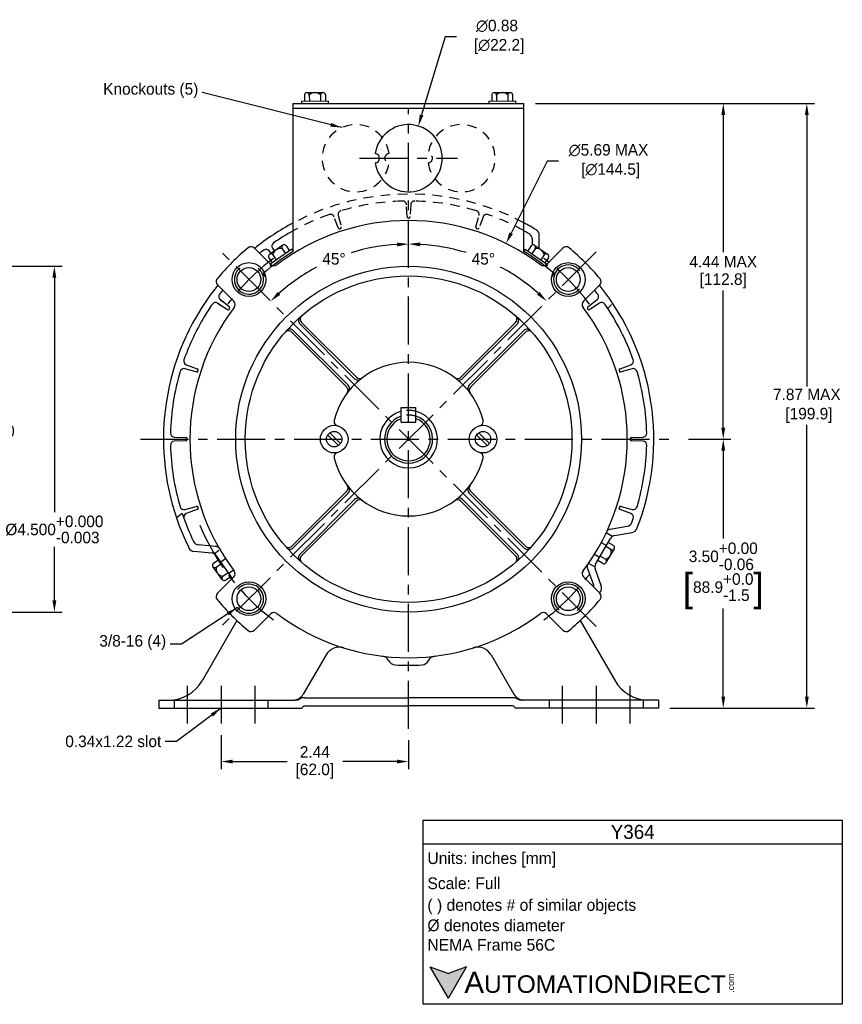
# Model space of a CAD drawing. Header units: inches. Extents: x 883.6 to 908.9, y 635.5 to 649.6.
# Tile 2 of 2: x 898.2 to 908.9, y 635.5 to 648.3. Entities that reach past the tile are written whole.
import ezdxf

# ---------------------------------------------------------------- set-up
doc = ezdxf.new("R2010")
doc.units = ezdxf.units.IN
doc.header["$LTSCALE"] = 0.5
doc.header["$MEASUREMENT"] = 0
doc.linetypes.add('CENTER', pattern=[2, 1.25, -0.25, 0.25, -0.25])
doc.linetypes.add('HIDDEN', pattern=[0.375, 0.25, -0.125])
for name, color, linetype in [('Centerline', 40, 'CENTER'), ('Dimensions', 140, 'Continuous'), ('Hidden', 102, 'HIDDEN'), ('Text', 140, 'Continuous')]:
    doc.layers.add(name, color=color, linetype=linetype)
doc.styles.add('\\M+2ABAC\\M+2A6A11', font='txt')
doc.dimstyles.get("Standard").update_dxf_attribs({"dimtxt": 0.15, "dimasz": 0.15, "dimexe": 0.1, "dimexo": 0.15, "dimgap": 0.05, "dimtad": 0, "dimtih": 1, "dimtoh": 1, "dimrnd": 0.0005, "dimzin": 0, "dimdsep": 46, "dimtxsty": 'Standard', "dimcen": 0, "dimadec": 0, "dimazin": 0, "dimtfac": 1, "dimtofl": 0, "dimtmove": 0, "dimatfit": 3, "dimfxl": 0, "dimtolj": 1, "dimtzin": 0, "dimarcsym": 0})

# ---------------------------------------------------------------- blocks, each defined once
blk = doc.blocks.new('*D0')
at = {"layer": 'Defpoints', "color": 0}
for p in [(906.773, 642.838), (906.533, 639.338), (907.377, 639.338)]:
    blk.add_point(p, dxfattribs=at)
at = {"layer": 'Dimensions', "color": 0, "lineweight": -2}
for p, q in [((906.923, 642.838), (907.477, 642.838)), ((907.377, 642.688), (907.377, 641.543)), ((907.377, 639.488), (907.377, 640.633)), ((906.683, 639.338), (907.477, 639.338))]:
    blk.add_line(p, q, dxfattribs=at)
at = {"layer": 'Dimensions', "color": 0}
for points in [[(907.352, 642.688), (907.402, 642.688), (907.377, 642.838)], [(907.352, 639.488), (907.402, 639.488), (907.377, 639.338)]]:
    blk.add_solid(points, dxfattribs=at)
at = {"layer": 'Dimensions', "color": 0, "char_height": 0.15, "attachment_point": 5}
for s, insert in [('\\A1;3.50\\S+0.00^ -0.06;', (907.377, 641.313)), ('\\A1;{\\o\\l\\H0.360000;[}88.9\\S+0.0^ -1.5;{\\o\\l\\H0.360000;]}', (907.377, 640.858))]:
    blk.add_mtext(s, dxfattribs=dict(at, insert=insert))
blk = doc.blocks.new('*D1')
at = {"layer": 'Defpoints', "color": 0}
for p in [(900.843, 639.137), (903.283, 639.068), (903.283, 638.642)]:
    blk.add_point(p, dxfattribs=at)
at = {"layer": 'Dimensions', "color": 0, "lineweight": -2}
for p, q in [((900.843, 638.987), (900.843, 638.542)), ((903.283, 638.918), (903.283, 638.542)), ((900.993, 638.642), (901.701, 638.642)), ((903.133, 638.642), (902.426, 638.642))]:
    blk.add_line(p, q, dxfattribs=at)
at = {"layer": 'Dimensions', "color": 0}
for points in [[(900.993, 638.667), (900.993, 638.617), (900.843, 638.642)], [(903.133, 638.667), (903.133, 638.617), (903.283, 638.642)]]:
    blk.add_solid(points, dxfattribs=at)
at = {"layer": 'Dimensions', "color": 0, "char_height": 0.15, "attachment_point": 5}
for s, insert in [('\\A1;2.44', (902.063, 638.767)), ('\\A1;[62.0]', (902.063, 638.517))]:
    blk.add_mtext(s, dxfattribs=dict(at, insert=insert))
blk = doc.blocks.new('*D4')
at = {"layer": 'Defpoints', "color": 0}
for p in [(904.551, 645.385), (902.015, 640.291)]:
    blk.add_point(p, dxfattribs=at)
at = {"layer": 'Dimensions', "color": 0, "lineweight": -2}
for p, q in [((905.084, 646.456), (904.618, 645.519)), ((905.234, 646.456), (905.084, 646.456))]:
    blk.add_line(p, q, dxfattribs=at)
at = {"layer": 'Dimensions', "color": 0}
blk.add_solid([(904.595, 645.53), (904.64, 645.508), (904.551, 645.385)], dxfattribs=at)
at = {"layer": 'Dimensions', "color": 0, "insert": (905.884, 646.456), "char_height": 0.15, "attachment_point": 5}
blk.add_mtext('\\A1;∅5.69 MAX\\P [∅144.5]', dxfattribs=at)
blk = doc.blocks.new('*D10')
at = {"layer": 'Defpoints', "color": 0}
for p in [(894.255, 645.088), (894.255, 640.588), (898.674, 640.588)]:
    blk.add_point(p, dxfattribs=at)
at = {"layer": 'Dimensions', "color": 0, "lineweight": -2}
for p, q in [((894.405, 645.088), (898.774, 645.088)), ((898.674, 644.938), (898.674, 641.888)), ((898.674, 640.738), (898.674, 641.438)), ((894.405, 640.588), (898.774, 640.588))]:
    blk.add_line(p, q, dxfattribs=at)
at = {"layer": 'Dimensions', "color": 0}
for points in [[(898.649, 644.938), (898.699, 644.938), (898.674, 645.088)], [(898.649, 640.738), (898.699, 640.738), (898.674, 640.588)]]:
    blk.add_solid(points, dxfattribs=at)
at = {"layer": 'Dimensions', "color": 0, "insert": (898.674, 641.663), "char_height": 0.15, "attachment_point": 5}
blk.add_mtext('\\A1;%%C4.500\\S+0.000^ -0.003;', dxfattribs=at)
blk = doc.blocks.new('*D11')
at = {"layer": 'Defpoints', "color": 0}
for p in [(894.82, 643.151), (896.165, 642.526), (897.408, 642.526)]:
    blk.add_point(p, dxfattribs=at)
at = {"layer": 'Dimensions', "color": 0, "lineweight": -2}
for p, q in [((897.408, 643.301), (897.408, 643.451)), ((894.97, 643.151), (897.508, 643.151)), ((896.315, 642.526), (897.508, 642.526)), ((897.408, 642.376), (897.408, 642.226))]:
    blk.add_line(p, q, dxfattribs=at)
at = {"layer": 'Dimensions', "color": 0}
for points in [[(897.383, 643.301), (897.433, 643.301), (897.408, 643.151)], [(897.383, 642.376), (897.433, 642.376), (897.408, 642.526)]]:
    blk.add_solid(points, dxfattribs=at)
at = {"layer": 'Dimensions', "color": 0, "insert": (897.408, 642.838), "char_height": 0.15, "attachment_point": 5}
blk.add_mtext('\\A1;%%C0.6250\\S+0.0000^ -0.0005;', dxfattribs=at)
blk = doc.blocks.new('*D12')
at = {"layer": 'Defpoints', "color": 0}
for p in [(903.409, 646.914), (903.157, 646.076)]:
    blk.add_point(p, dxfattribs=at)
at = {"layer": 'Dimensions', "color": 0, "lineweight": -2}
for p, q in [((903.758, 648.074), (903.452, 647.058)), ((903.908, 648.074), (903.758, 648.074))]:
    blk.add_line(p, q, dxfattribs=at)
at = {"layer": 'Dimensions', "color": 0}
blk.add_solid([(903.428, 647.065), (903.476, 647.05), (903.409, 646.914)], dxfattribs=at)
at = {"layer": 'Dimensions', "color": 0, "insert": (904.433, 648.074), "char_height": 0.15, "attachment_point": 5}
blk.add_mtext('\\A1;∅0.88\\P [∅22.2]', dxfattribs=at)
blk = doc.blocks.new('*D13')
at = {"layer": 'Defpoints', "color": 0}
for p in [(904.783, 647.208), (906.773, 642.838), (907.377, 642.838)]:
    blk.add_point(p, dxfattribs=at)
at = {"layer": 'Dimensions', "color": 0, "lineweight": -2}
for p, q in [((904.933, 647.208), (907.477, 647.208)), ((907.377, 647.058), (907.377, 645.273)), ((907.377, 642.988), (907.377, 644.773)), ((906.923, 642.838), (907.477, 642.838))]:
    blk.add_line(p, q, dxfattribs=at)
at = {"layer": 'Dimensions', "color": 0}
for points in [[(907.352, 647.058), (907.402, 647.058), (907.377, 647.208)], [(907.352, 642.988), (907.402, 642.988), (907.377, 642.838)]]:
    blk.add_solid(points, dxfattribs=at)
at = {"layer": 'Dimensions', "color": 0, "char_height": 0.15, "attachment_point": 5}
for s, insert in [('\\A1;4.44 MAX', (907.377, 645.148)), ('\\A1;[112.8]', (907.377, 644.898))]:
    blk.add_mtext(s, dxfattribs=dict(at, insert=insert))
blk = doc.blocks.new('*D14')
at = {"layer": 'Defpoints', "color": 0}
for p in [(904.783, 647.208), (906.533, 639.338), (908.464, 639.338)]:
    blk.add_point(p, dxfattribs=at)
at = {"layer": 'Dimensions', "color": 0, "lineweight": -2}
for p, q in [((904.933, 647.208), (908.564, 647.208)), ((908.464, 647.058), (908.464, 643.523)), ((908.464, 639.488), (908.464, 643.023)), ((906.683, 639.338), (908.564, 639.338))]:
    blk.add_line(p, q, dxfattribs=at)
at = {"layer": 'Dimensions', "color": 0}
for points in [[(908.439, 647.058), (908.489, 647.058), (908.464, 647.208)], [(908.439, 639.488), (908.489, 639.488), (908.464, 639.338)]]:
    blk.add_solid(points, dxfattribs=at)
at = {"layer": 'Dimensions', "color": 0, "insert": (908.464, 643.273), "char_height": 0.15, "attachment_point": 5}
blk.add_mtext('\\A1;7.87 MAX\\P [199.9]', dxfattribs=at)
blk = doc.blocks.new('*D15')
at = {"layer": 'Defpoints', "color": 0}
for p in [(903.283, 647.132), (900.843, 645.278), (902.626, 645.29), (905.723, 640.399), (903.283, 639.068)]:
    blk.add_point(p, dxfattribs=at)
at = {"layer": 'Dimensions', "color": 0, "lineweight": -2}
for start, end in [(93.3859, 107.1008), (118.1196, 131.6141)]:
    blk.add_arc((903.283, 642.838), 2.539, start, end, dxfattribs=at)
at = {"layer": 'Dimensions', "color": 0}
for points in [[(903.132, 645.397), (903.134, 645.347), (903.283, 645.377)], [(901.614, 644.718), (901.58, 644.754), (901.488, 644.633)]]:
    blk.add_solid(points, dxfattribs=at)
at = {"layer": 'Dimensions', "color": 0, "insert": (902.312, 645.184), "char_height": 0.15, "attachment_point": 5}
blk.add_mtext('\\A1;45°', dxfattribs=at)
blk = doc.blocks.new('*D16')
at = {"layer": 'Defpoints', "color": 0}
for p in [(903.283, 647.132), (905.723, 645.278), (904.553, 645.037), (900.843, 640.399), (903.283, 639.068)]:
    blk.add_point(p, dxfattribs=at)
at = {"layer": 'Dimensions', "color": 0, "lineweight": -2}
for start, end in [(72.8973, 86.6153), (48.3847, 61.8825)]:
    blk.add_arc((903.283, 642.838), 2.54, start, end, dxfattribs=at)
at = {"layer": 'Dimensions', "color": 0}
for points in [[(903.432, 645.348), (903.434, 645.398), (903.283, 645.378)], [(904.987, 644.755), (904.952, 644.719), (905.079, 644.634)]]:
    blk.add_solid(points, dxfattribs=at)
at = {"layer": 'Dimensions', "color": 0, "insert": (904.255, 645.184), "char_height": 0.15, "attachment_point": 5}
blk.add_mtext('\\A1;45°', dxfattribs=at)

msp = doc.modelspace()

# ---------------------------------------------------------------- hatches: boundary and pattern name
at = {"layer": 'Dimensions'}
msp.add_hatch(color=256, dxfattribs=at).paths.add_polyline_path([(904.03599, 635.97028), (903.80079, 635.88467), (903.56559, 635.97028), (903.80079, 635.5629)])

# ---------------------------------------------------------------- linework, layer by layer
for p, q in [((901.95927, 647.34867), (902.16767, 647.3502)), ((904.39572, 647.34867), (904.60412, 647.3502)), ((901.783, 645.28204), (901.78301, 647.20816)), ((901.78301, 647.20816), (904.783, 647.20816)), ((901.89021, 647.23817), (902.23821, 647.24071)), ((901.89021, 647.23817), (901.89044, 647.20816)), ((901.92764, 647.31659), (901.92822, 647.23844)), ((901.99133, 647.31706), (901.9919, 647.23891)), ((902.13595, 647.31812), (902.13652, 647.23997)), ((902.19964, 647.31859), (902.20021, 647.24044)), ((902.23821, 647.24071), (902.23843, 647.21071)), ((904.32667, 647.23816), (904.67466, 647.24071)), ((904.32667, 647.23816), (904.32689, 647.20816)), ((904.36409, 647.31659), (904.36467, 647.23844)), ((904.42778, 647.31706), (904.42835, 647.23891)), ((904.5724, 647.31812), (904.57297, 647.23997)), ((904.63609, 647.31859), (904.63666, 647.24044)), ((904.67466, 647.24071), (904.67488, 647.21071)), ((904.783, 645.28204), (904.783, 647.20816)), ((901.783, 647.14816), (904.783, 647.14816)), ((904.89357, 645.3656), (904.89347, 645.44173)), ((904.98363, 645.31859), (904.9834, 645.49278)), ((901.27645, 645.32554), (901.48884, 645.11315)), ((901.49343, 645.25728), (901.46702, 645.29036)), ((901.64461, 645.36149), (901.47303, 645.24321)), ((901.76456, 645.31058), (901.47804, 645.11307)), ((901.51198, 645.32303), (901.53599, 645.28661)), ((901.63648, 645.31721), (901.68084, 645.25286)), ((901.68892, 645.35336), (901.73328, 645.28901)), ((901.76456, 645.31058), (901.78159, 645.28588)), ((904.80144, 645.31058), (904.78441, 645.28588)), ((904.80144, 645.31058), (905.08796, 645.11307)), ((904.87708, 645.35336), (904.83273, 645.28901)), ((904.92952, 645.31721), (904.88517, 645.25286)), ((904.92139, 645.36149), (905.09298, 645.24321)), ((905.07214, 645.10813), (905.28955, 645.32554)), ((901.46497, 645.19898), (901.50933, 645.13463)), ((901.51741, 645.23513), (901.56177, 645.17078)), ((905.04859, 645.23513), (905.00423, 645.17078)), ((905.10103, 645.19898), (905.05667, 645.13463)), ((901.47804, 645.11307), (901.49507, 645.08837)), ((905.08796, 645.11307), (905.06721, 645.08297)), ((901.41732, 644.95345), (901.39019, 644.99219)), ((905.14868, 644.95345), (905.17581, 644.99219)), ((900.79562, 644.84471), (901.00801, 644.63232)), ((905.558, 644.63232), (905.77038, 644.84471)), ((900.83079, 644.65414), (900.86519, 644.62667)), ((900.94986, 644.55909), (900.8308, 644.65414)), ((905.61615, 644.55909), (905.7352, 644.65414)), ((900.83444, 644.58524), (900.79813, 644.60918)), ((900.79814, 644.60918), (900.92532, 644.52532)), ((900.95356, 644.5317), (900.95251, 644.53026)), ((905.61245, 644.5317), (905.61349, 644.53026)), ((905.76787, 644.60918), (905.64068, 644.52532)), ((905.8764, 644.53647), (905.92217, 644.59102)), ((901.78287, 644.25344), (902.49586, 643.54045)), ((901.86775, 644.33827), (902.58071, 643.62531)), ((901.89032, 644.35812), (902.60465, 643.64379)), ((903.96135, 643.64379), (904.67568, 644.35812)), ((903.98532, 643.62533), (904.69828, 644.33829)), ((904.07014, 643.54045), (904.78314, 644.25344)), ((901.76304, 644.23084), (902.47737, 643.51651)), ((904.08863, 643.51651), (904.80296, 644.23084)), ((900.51935, 643.71418), (900.37247, 643.75463)), ((900.38964, 643.80748), (900.53225, 643.75387)), ((906.03375, 643.75388), (906.17635, 643.80748)), ((906.19353, 643.75463), (906.04665, 643.71418)), ((903.188, 643.06066), (903.188, 643.25066)), ((903.188, 643.25066), (903.378, 643.25066)), ((903.378, 643.06066), (903.378, 643.25066)), ((903.188, 643.06066), (903.378, 643.06066)), ((900.23172, 642.86594), (900.3839, 642.85903)), ((902.22965, 642.89473), (902.36964, 642.75473)), ((902.25936, 642.92158), (902.39793, 642.78302)), ((904.30664, 642.75473), (904.16808, 642.8933)), ((904.33493, 642.78302), (904.19636, 642.92158)), ((906.18209, 642.85903), (906.33428, 642.86595)), ((900.3839, 642.81729), (900.23172, 642.81037)), ((906.33428, 642.81037), (906.18209, 642.81729)), ((901.76304, 641.44548), (902.47737, 642.15981)), ((901.78287, 641.42288), (902.49586, 642.13587)), ((904.07014, 642.13587), (904.78314, 641.42288)), ((904.08863, 642.15981), (904.80296, 641.44548)), ((900.37247, 641.92169), (900.51935, 641.96214)), ((901.86772, 641.33803), (902.58071, 642.05102)), ((901.89032, 641.3182), (902.60465, 642.03253)), ((903.96133, 642.03255), (904.67568, 641.3182)), ((903.98526, 642.05105), (904.69828, 641.33802)), ((906.04665, 641.96214), (906.19353, 641.92169)), ((900.33841, 641.86893), (900.26151, 641.81509)), ((900.53225, 641.92244), (900.38965, 641.86884)), ((906.17635, 641.86884), (906.03375, 641.92244)), ((905.90647, 641.66513), (906.12667, 641.70426)), ((905.93476, 641.57274), (905.85378, 641.61949)), ((905.96346, 641.58385), (906.19256, 641.62456)), ((900.77174, 641.44096), (900.54896, 641.46074)), ((905.71541, 641.21121), (905.90817, 641.54508)), ((905.79012, 641.4934), (905.85628, 641.4552)), ((905.91603, 641.40028), (905.84864, 641.43985)), ((905.94828, 641.4552), (905.88089, 641.49477)), ((900.72205, 641.35502), (900.49027, 641.3756)), ((900.75638, 641.34979), (900.81594, 641.39149)), ((900.7805, 641.32122), (900.98836, 641.02436)), ((905.70113, 641.33927), (905.76729, 641.30107)), ((905.84281, 641.27557), (905.77542, 641.31514)), ((905.85415, 641.232), (905.95968, 641.41171)), ((900.85644, 641.00927), (900.73565, 641.17911)), ((900.74322, 641.22342), (900.81382, 641.27364)), ((900.78013, 641.17152), (900.85035, 641.22146)), ((900.9026, 641.28005), (900.84001, 641.23623)), ((905.70476, 641.17436), (905.62377, 641.22112)), ((905.81056, 641.22064), (905.74317, 641.26022)), ((900.86394, 641.05367), (900.9333, 641.10299)), ((900.90086, 641.00176), (900.96983, 641.05082)), ((901.00468, 641.13426), (900.9421, 641.09043)), ((905.6106, 641.15267), (905.68681, 640.9424)), ((905.70949, 641.14395), (905.78878, 640.92519)), ((900.79562, 640.83161), (901.00801, 641.044)), ((905.558, 641.044), (905.77038, 640.83161)), ((901.27645, 640.35078), (901.48884, 640.56316)), ((905.07717, 640.56316), (905.28955, 640.35078)), ((901.04913, 640.47758), (900.59628, 639.69321)), ((905.51687, 640.47758), (905.96973, 639.69321)), ((902.20871, 640.03011), (901.9129, 639.51776)), ((904.35729, 640.0301), (904.6531, 639.51776)), ((900.033, 639.44276), (901.80582, 639.44276)), ((900.033, 639.44276), (900.033, 639.33816)), ((901.933, 639.47276), (903.283, 639.47276)), ((904.633, 639.47276), (903.283, 639.47276)), ((906.533, 639.44276), (904.76019, 639.44276)), ((906.533, 639.44276), (906.533, 639.33816)), ((900.033, 639.33816), (901.89836, 639.33816)), ((901.90702, 639.35316), (901.89836, 639.33816)), ((901.933, 639.36816), (903.283, 639.36816)), ((904.633, 639.36816), (903.283, 639.36816)), ((904.65898, 639.35316), (904.66764, 639.33816)), ((906.533, 639.33816), (904.66764, 639.33816))]:
    msp.add_line(p, q)
for centre, radius in [((901.20587, 644.91528), 0.22), ((903.283, 642.83816), 2.24995), ((901.20587, 644.91528), 0.155), ((905.36013, 644.91528), 0.22), ((905.36013, 644.91528), 0.155), ((903.283, 642.83816), 2.125), ((902.3145, 642.83816), 0.18), ((904.2515, 642.83816), 0.18), ((902.3145, 642.83816), 0.1), ((904.2515, 642.83816), 0.1), ((901.20587, 640.76103), 0.22), ((905.36013, 640.76103), 0.22), ((901.20587, 640.76103), 0.155), ((905.36013, 640.76103), 0.155)]:
    msp.add_circle(centre, radius)
for centre, radius, start, end in [((901.95949, 647.31683), 0.03185, 0.419934, 180.419923), ((902.06412, 647.25142), 0.09802, 42.882172, 137.957935), ((902.16779, 647.31835), 0.03185, 0.420753, 180.419104), ((904.39594, 647.31683), 0.03185, 0.419934, 180.419923), ((904.50058, 647.25142), 0.09802, 42.882172, 137.957935), ((904.60424, 647.31835), 0.03185, 0.420753, 180.419104), ((903.283, 646.49492), 0.4375, 187.863866, 172.136157), ((902.8455, 646.49492), 0.06, 273.931981, 86.068098), ((903.283, 642.83816), 2.845, 52.914383, 127.085586), ((903.28301, 642.83816), 3.19, 118.048635, 128.881665), ((903.283, 642.83816), 3.1, 118.938417, 124.53955), ((903.28301, 642.83816), 3.19, 58.598886, 61.95156), ((903.283, 642.83816), 3.1, 59.550529, 61.061366), ((904.9034, 645.49267), 0.08, 0.07581, 58.599029), ((904.81347, 645.44163), 0.08, 0.075132, 59.550248), ((903.283, 642.83816), 3.25, 129.964429, 140.035555), ((901.23403, 645.28311), 0.06, 44.999355, 129.964154), ((903.283, 642.83816), 3.1, 127.460403, 128.703223), ((903.283, 642.83816), 2.8675, 121.540689, 131.306715), ((901.42795, 645.25917), 0.05, 38.601817, 127.459114), ((901.55372, 645.35055), 0.05, 124.538731, 213.396068), ((901.6145, 645.22169), 0.09802, 77.042088, 172.117845), ((901.6627, 645.33528), 0.03185, 34.5801, 214.580085), ((903.283, 642.83816), 2.8675, 48.693288, 58.459308), ((904.9033, 645.33528), 0.03185, 325.419917, 145.419879), ((904.9515, 645.22169), 0.09802, 7.882161, 102.957909), ((905.33198, 645.28312), 0.06, 50.036072, 134.999359), ((903.283, 642.83816), 3.25, 39.964471, 50.035556), ((901.49119, 645.21705), 0.03185, 34.580919, 214.579341), ((905.07481, 645.21705), 0.03185, 325.420719, 145.419077), ((901.20587, 644.91528), 0.19, 127.276971, 50.883447), ((901.53127, 645.15558), 0.06, 224.998177, 307.085726), ((905.03474, 645.15558), 0.06, 232.915709, 315.000622), ((905.36013, 644.91528), 0.19, 37.276989, 320.883466), ((900.83805, 644.88713), 0.06, 140.035148, 224.998807), ((905.72796, 644.88714), 0.06, 315.000622, 39.964877), ((903.28301, 642.83816), 3.19, 141.118428, 149.951409), ((903.283, 642.83816), 3.1, 141.296641, 142.539529), ((903.283, 642.83816), 3.1, 37.460399, 38.703259), ((903.28301, 642.83816), 3.19, 338.598691, 38.881758), ((900.86199, 644.69321), 0.05, 142.538727, 231.396053), ((905.70401, 644.69321), 0.05, 308.601829, 37.459161), ((903.283, 642.83816), 2.845, 142.914387, 217.08563), ((903.283, 642.83816), 3.1, 145.460405, 149.061405), ((900.77061, 644.56743), 0.05, 56.601819, 145.45911), ((900.93633, 644.54202), 0.02, 236.601659, 323.999839), ((900.93738, 644.54346), 0.02, 323.999839, 51.398127), ((900.96558, 644.5899), 0.06, 322.914831, 44.9994), ((905.60042, 644.5899), 0.06, 135.000001, 217.085286), ((903.283, 642.83816), 2.845, 322.91443, 37.08565), ((905.62863, 644.54346), 0.02, 128.601873, 216.000161), ((905.62967, 644.54202), 0.02, 216.000161, 303.398341), ((905.79539, 644.56743), 0.05, 34.538732, 123.39607), ((903.283, 642.83816), 3.1, 19.460408, 34.539586), ((903.28301, 642.83816), 3.19, 149.951409, 206.048515), ((903.283, 642.83816), 3.1, 149.061405, 160.539554), ((901.91015, 644.38072), 0.06, 131.668182, 224.998177), ((901.93275, 644.40054), 0.06, 130.835801, 224.999438), ((904.63325, 644.40054), 0.06, 315.000622, 49.16423), ((904.65586, 644.38072), 0.06, 315.000622, 48.331837), ((901.74044, 644.21101), 0.06, 44.999355, 138.330535), ((904.82556, 644.21101), 0.06, 41.668258, 135.000001), ((901.72062, 644.18841), 0.06, 45.000644, 139.166183), ((904.84539, 644.18841), 0.06, 40.833126, 135.000642), ((900.40724, 643.85428), 0.05, 160.538735, 249.396038), ((906.15876, 643.85428), 0.05, 290.601845, 19.459176), ((900.3592, 643.70642), 0.05, 74.601821, 163.459106), ((900.52521, 643.73515), 0.02, 341.999998, 69.398178), ((903.283, 642.83816), 1, 14.318348, 165.68326), ((906.04079, 643.73515), 0.02, 110.601876, 198.000177), ((906.2068, 643.70643), 0.05, 16.538731, 105.396068), ((903.283, 642.83816), 3.1, 163.46043, 178.539562), ((900.52466, 643.73346), 0.02, 254.601818, 342.000055), ((902.62314, 643.66773), 0.06, 224.998177, 308.498239), ((902.64708, 643.68622), 0.06, 224.999438, 306.866111), ((903.91893, 643.68622), 0.06, 233.135381, 315.00194), ((903.94286, 643.66773), 0.06, 231.500331, 314.999992), ((906.04134, 643.73346), 0.02, 198.000177, 285.398299), ((903.283, 642.83816), 3.1, 1.460404, 16.539578), ((902.43495, 643.47408), 0.06, 323.13519, 45.000661), ((902.45343, 643.49802), 0.06, 321.500484, 44.998713), ((904.11257, 643.49802), 0.06, 135.000642, 218.499632), ((904.13106, 643.47408), 0.06, 135.001284, 216.86527), ((903.28301, 642.83816), 0.375, 104.675639, 75.326256), ((903.28301, 642.83816), 0.3125, 107.698974, 72.303336), ((903.283, 642.83816), 0.2825, 109.649438, 70.34884), ((902.37232, 643.07109), 0.06, 165.652756, 256.060511), ((902.37232, 643.07109), 0.06, 165.652303, 166.16349), ((904.19369, 643.07109), 0.06, 283.939491, 14.347705), ((900.23399, 642.91589), 0.05, 178.538743, 267.396023), ((900.383, 642.83905), 0.02, 0, 87.398186), ((906.183, 642.83905), 0.02, 92.601874, 180.000157), ((906.33201, 642.91589), 0.05, 272.60186, 1.459191), ((900.23399, 642.76042), 0.05, 92.601817, 181.459114), ((903.283, 642.83816), 3.1, 181.460432, 196.539593), ((900.383, 642.83727), 0.02, 272.601802, 0), ((906.183, 642.83727), 0.02, 180.000157, 267.398314), ((903.283, 642.83816), 3.1, 343.46041, 358.53957), ((906.33201, 642.76043), 0.05, 358.538711, 87.3961), ((902.37232, 642.60523), 0.06, 103.939506, 194.347341), ((903.283, 642.83816), 1, 194.347456, 345.652546), ((904.19369, 642.60523), 0.06, 345.652317, 76.058755), ((902.43495, 642.20223), 0.06, 315.000622, 36.864832), ((902.45343, 642.1783), 0.06, 314.998731, 38.50097), ((904.11257, 642.1783), 0.06, 141.501616, 224.999438), ((904.13106, 642.20223), 0.06, 143.134838, 225.000755), ((900.3592, 641.96989), 0.05, 196.53879, 285.396007), ((900.52466, 641.94285), 0.02, 18, 105.398188), ((900.52521, 641.94116), 0.02, 290.601845, 18.000024), ((902.62314, 642.00859), 0.06, 51.499767, 135.000001), ((902.64708, 641.9901), 0.06, 53.135384, 134.999359), ((903.91893, 641.9901), 0.06, 44.998065, 126.864619), ((903.94286, 642.00859), 0.06, 45.000002, 128.498809), ((906.04079, 641.94116), 0.02, 162.000132, 249.39833), ((906.04134, 641.94285), 0.02, 74.601872, 162.000132), ((906.2068, 641.96989), 0.05, 254.601875, 343.459207), ((903.283, 642.83816), 3.1, 198.219218, 205.449258), ((900.40724, 641.82203), 0.05, 110.601819, 199.459156), ((906.15876, 641.82203), 0.05, 340.538726, 69.396058), ((906.11268, 641.78303), 0.08, 280.07512, 339.550259), ((903.283, 642.83816), 3.1, 339.550488, 340.539585), ((905.92046, 641.58637), 0.08, 100.07514, 133.4262), ((905.97746, 641.50508), 0.08, 100.075794, 150.000557), ((906.17856, 641.70332), 0.08, 280.075808, 338.599035), ((903.28301, 642.83816), 3.19, 206.048515, 206.400941), ((900.55604, 641.54043), 0.08, 205.449086, 264.923251), ((900.76466, 641.36127), 0.08, 51.554593, 84.924618), ((901.72062, 641.48791), 0.06, 220.835123, 314.999362), ((904.84539, 641.48791), 0.06, 225.001386, 319.166197), ((905.93216, 641.42774), 0.03185, 239.580927, 59.579343), ((900.49735, 641.45529), 0.08, 206.400425, 264.923022), ((900.71497, 641.27533), 0.08, 69.37338, 84.924647), ((900.71497, 641.27533), 0.08, 34.999729, 69.37338), ((901.74044, 641.46531), 0.06, 221.668375, 315.00194), ((901.91015, 641.2956), 0.06, 135.000001, 228.331932), ((901.93275, 641.27578), 0.06, 135.000642, 229.166273), ((904.63325, 641.27578), 0.06, 310.833844, 44.9994), ((904.65586, 641.2956), 0.06, 311.667612, 44.9994), ((904.82556, 641.4653), 0.06, 224.999438, 318.331741), ((905.82236, 641.37143), 0.09802, 282.042142, 17.117841), ((900.76167, 641.19747), 0.03185, 125.420754, 305.419049), ((905.68581, 641.17993), 0.08, 166.569408, 199.924684), ((905.7847, 641.17121), 0.08, 149.999738, 199.924684), ((905.82669, 641.24811), 0.03185, 239.580125, 59.580087), ((900.87596, 641.15094), 0.09802, 167.882186, 262.957891), ((900.8824, 641.02771), 0.03185, 125.419934, 305.419908), ((900.96558, 641.08642), 0.06, 314.999992, 37.085191), ((905.60043, 641.08642), 0.06, 142.914811, 225.000068), ((901.20587, 640.76103), 0.19, 217.277055, 140.883429), ((905.36013, 640.76103), 0.19, 307.276979, 230.883467), ((905.6116, 640.91514), 0.08, 356.695792, 19.923272), ((905.71357, 640.89793), 0.08, 321.400446, 19.923043), ((900.83805, 640.78919), 0.06, 135.000001, 219.964972), ((903.28301, 642.83816), 3.19, 321.118322, 321.400904), ((905.72796, 640.78918), 0.06, 320.035145, 44.99877), ((903.283, 642.83816), 3.25, 219.964456, 230.035565), ((903.283, 642.83816), 3.25, 309.964438, 320.035603), ((901.53127, 640.52074), 0.06, 52.916268, 135.000642), ((903.283, 642.83816), 2.845, 232.914448, 307.085611), ((905.03474, 640.52074), 0.06, 44.999355, 127.085179), ((901.23403, 640.39321), 0.06, 230.034476, 315.00131), ((905.33198, 640.3932), 0.06, 224.999438, 309.964151), ((902.38191, 639.9301), 0.2, 72.592693, 149.999944), ((904.18409, 639.9301), 0.2, 30.000042, 107.407339), ((902.933, 639.91327), 0.1, 25.480258, 83.096883), ((903.11357, 639.99927), 0.1, 205.468338, 266.543461), ((903.283, 642.80416), 2.91, 266.543175, 270.000001), ((903.283, 642.80416), 2.91, 270.000001, 273.456885), ((903.45244, 639.99927), 0.1, 273.456541, 334.531722), ((903.633, 639.91327), 0.1, 96.903154, 154.519739), ((900.163, 639.94276), 0.5, 270.000001, 330.059786), ((906.403, 639.94276), 0.5, 209.940273, 270.000001), ((901.783, 639.59276), 0.15, 270.000001, 329.999798), ((904.783, 639.59276), 0.15, 210.000262, 270.000001), ((901.80582, 639.59276), 0.15, 270.000001, 296.544448), ((901.933, 639.33816), 0.1346, 90.000027, 116.544434), ((904.633, 639.33816), 0.1346, 63.455591, 89.999987), ((904.76019, 639.59276), 0.15, 243.455611, 270.000001), ((901.933, 639.33816), 0.03, 90.000044, 150.000884), ((904.633, 639.33816), 0.03, 29.999113, 89.999976)]:
    msp.add_arc(centre, radius, start, end)
at = {"layer": 'Centerline'}
for p, q in [((903.283, 639.06816), (903.283, 647.13242)), ((902.6455, 646.49492), (903.9205, 646.49492)), ((905.72252, 645.27768), (900.84348, 640.39864)), ((905.72252, 640.39864), (900.84348, 645.27768)), ((899.79301, 642.83816), (906.77301, 642.83816)), ((900.403, 639.62658), (900.403, 639.13696)), ((900.843, 639.62658), (900.843, 639.13696)), ((901.283, 639.62658), (901.283, 639.13696)), ((905.283, 639.62658), (905.283, 639.13696)), ((905.723, 639.62658), (905.723, 639.13696)), ((906.163, 639.62658), (906.163, 639.13696))]:
    msp.add_line(p, q, dxfattribs=at)
for start, end in [(126.800913, 143.199059), (36.779699, 53.199013), (202.437745, 233.220301), (306.800923, 323.199049)]:
    msp.add_arc((903.283, 642.83816), 2.9375, start, end, dxfattribs=at)
at = {"layer": 'Hidden'}
for p, q in [((903.26213, 645.73725), (903.25521, 645.88944)), ((903.31078, 645.88944), (903.30387, 645.73725)), ((902.36728, 645.58891), (902.31367, 645.73151)), ((902.36653, 645.74869), (902.40698, 645.60181)), ((904.15902, 645.60181), (904.19947, 645.74869)), ((904.25232, 645.73151), (904.19871, 645.58891)), ((900.233, 639.44276), (900.233, 639.33816)), ((901.453, 639.44276), (901.453, 639.33816)), ((905.113, 639.44276), (905.113, 639.33816)), ((906.333, 639.44276), (906.333, 639.33816))]:
    msp.add_line(p, q, dxfattribs=at)
for centre, radius, start, end in [((902.5955, 646.49492), 0.4375, 7.863761, 352.136251), ((903.9705, 646.49492), 0.4375, 187.863866, 172.136157), ((903.033, 646.49492), 0.06, 93.932099, 266.068078), ((903.533, 646.49492), 0.06, 273.931981, 86.068098), ((903.28301, 642.83816), 3.19, 61.95156, 118.048635), ((903.283, 642.83816), 3.1, 91.460428, 106.539554), ((903.20526, 645.88717), 0.05, 2.601817, 91.459116), ((903.36073, 645.88717), 0.05, 88.538733, 177.396064), ((903.283, 642.83816), 3.1, 73.460391, 88.539581), ((902.41473, 645.76196), 0.05, 106.538735, 195.396083), ((904.15127, 645.76196), 0.05, 344.601856, 73.45913), ((903.283, 642.83816), 3.1, 109.460395, 118.938417), ((902.26687, 645.71392), 0.05, 20.601815, 109.459118), ((903.28211, 645.73816), 0.02, 182.601878, 270.000058), ((903.28389, 645.73816), 0.02, 270.000058, 357.398296), ((904.29912, 645.71392), 0.05, 70.538731, 159.396068), ((903.283, 642.83816), 3.1, 61.061366, 70.539573), ((902.386, 645.59595), 0.02, 200.601863, 288.000043), ((902.38769, 645.5965), 0.02, 288.000043, 15.39828), ((904.1783, 645.5965), 0.02, 164.601877, 252.000131), ((904.18, 645.59595), 0.02, 252.000131, 339.398311), ((903.28301, 642.83816), 0.375, 75.326256, 104.675639), ((903.283, 642.83816), 0.3125, 72.301589, 107.696872)]:
    msp.add_arc(centre, radius, start, end, dxfattribs=at)
at = {"layer": 'Text'}
for p, q in [((903.47117, 637.87716), (908.92568, 637.87716)), ((903.47117, 635.48196), (903.47117, 637.87716)), ((908.92568, 637.87716), (908.92568, 635.48196)), ((903.47117, 637.57263), (908.92568, 637.57263)), ((903.80079, 635.5629), (903.56559, 635.97028)), ((903.56559, 635.97028), (903.80079, 635.88467)), ((903.80079, 635.5629), (904.03599, 635.97028)), ((904.03599, 635.97028), (903.80079, 635.88467)), ((908.92568, 635.48196), (903.47117, 635.48196))]:
    msp.add_line(p, q, dxfattribs=at)

# ---------------------------------------------------------------- texts
at = {"layer": 'Dimensions', "char_height": 0.15, "attachment_point": 9}
for s, insert in [('\\A1;Knockouts (5)', (900.54701, 647.27693)), ('\\A1;3/8-16 (4)', (900.12867, 640.09311)), ('0.34x1.22 slot', (900.0649, 638.82768))]:
    msp.add_mtext(s, dxfattribs=dict(at, insert=insert))
at = {"layer": 'Text', "style": '\\M+2ABAC\\M+2A6A11'}
for s, insert, char_height, width, attachment_point in [('Y364', (906.19842, 637.7249), 0.182717, 5.4545032, 5), ('{\\fArial|b0|i0|c0|p34;     \\H1.2x;A\\H0.8333x;UTOMATION\\H1.2x;D\\H0.8333x;IRECT}', (903.56559, 635.76623), 0.2283957, 3.8758866, 4)]:
    msp.add_mtext(s, dxfattribs=dict(at, insert=insert, char_height=char_height, width=width, attachment_point=attachment_point))
at = {"layer": 'Text', "char_height": 0.1522638, "attachment_point": 4}
for s, insert, width in [(' Units: inches [mm]', (903.47117, 637.36098), 5.4693587), (' Scale: Full', (903.47117, 637.05645), 5.4545032), (' ( ) denotes # of similar objects', (903.47117, 636.75192), 5.4545032), (' %%C denotes diameter\\P NEMA Frame 56C', (903.47117, 636.38202), 5.4545032)]:
    msp.add_mtext(s, dxfattribs=dict(at, insert=insert, width=width))
at = {"layer": 'Text', "insert": (907.43454, 635.63269), "char_height": 0.0822225, "width": 0.2436531, "attachment_point": 1, "rotation": 90, "style": '\\M+2ABAC\\M+2A6A11'}
msp.add_mtext('{\\fArial|b0|i0|c0|p34;.com}', dxfattribs=at)

# ---------------------------------------------------------------- dimensions: what is measured, and where the dimension line sits
at = {"layer": 'Dimensions'}
dim = msp.add_diameter_dim_2p(p1=(903.156936, 646.075976), p2=(903.409069, 646.913863), dimstyle='Standard', override={"dimpost": '\\X'}, dxfattribs=at)
dim.commit()
dim.dimension.update_dxf_attribs({"geometry": '*D12', "text_midpoint": (904.433189, 648.074054), "dimtype": 163})
for base, p1, p2, text, override, picture, middle in [((907.37697, 642.83816), (904.783, 647.20816), (906.77301, 642.83816), '4.44 MAX\\X [112.8]', {"dimpost": '\\X'}, '*D13', (907.37697, 645.02316)), ((897.40753, 642.52566), (894.81993, 643.15066), (896.16493, 642.52566), '%%C<>', {"dimgap": 0.05, "dimdec": 4, "dimpost": '\\X', "dimtol": 1, "dimlim": 0, "dimtm": 0.0005, "dimtdec": 4}, '*D11', (897.40753, 642.83816))]:
    dim = msp.add_linear_dim(base=base, p1=p1, p2=p2, angle=90, text=text, dimstyle='Standard', override=override, dxfattribs=at)
    dim.commit()
    dim.dimension.update_dxf_attribs({"geometry": picture, "text_midpoint": middle})
for base, p1, p2, text, override, picture, middle in [((908.46367, 639.33816), (904.783, 647.20816), (906.533, 639.33816), '7.87 MAX\\X [199.9]', {"dimpost": '\\X'}, '*D14', (908.46367, 643.27316)), ((898.67425, 640.58821), (894.25493, 645.08811), (894.25493, 640.58821), '%%C<>', {"dimgap": 0.05, "dimdec": 3, "dimpost": '\\X', "dimtol": 1, "dimlim": 0, "dimtm": 0.003, "dimtdec": 3}, '*D10', (898.67425, 641.66318))]:
    dim = msp.add_linear_dim(base=base, p1=p1, p2=p2, angle=90, text=text, dimstyle='Standard', override=override, dxfattribs=at)
    dim.commit()
    dim.dimension.update_dxf_attribs({"geometry": picture, "text_midpoint": middle, "dimtype": 160})
for base, line1, line2, picture, middle in [((902.62595, 645.2903), ((903.283, 639.06816), (903.283, 647.13242)), ((905.72252, 640.39864), (900.84348, 645.27768)), '*D15', (902.3115, 645.18356)), ((904.55278, 645.03748), ((905.72252, 645.27768), (900.84348, 640.39864)), ((903.283, 639.06816), (903.283, 647.13242)), '*D16', (904.25485, 645.18441))]:
    dim = msp.add_angular_dim_2l(base=base, line1=line1, line2=line2, dimstyle='Standard', override={"dimpost": '\\X'}, dxfattribs=at)
    dim.commit()
    dim.dimension.update_dxf_attribs({"geometry": picture, "text_midpoint": middle})
dim = msp.add_diameter_dim_2p(p1=(902.01522, 640.29125), p2=(904.55079, 645.38507), text='∅5.69 MAX\\X [∅144.5]', dimstyle='Standard', override={"dimpost": '\\X'}, dxfattribs=at)
dim.commit()
dim.dimension.update_dxf_attribs({"geometry": '*D4', "text_midpoint": (905.88399, 646.45626), "dimtype": 163})
dim = msp.add_linear_dim(base=(907.37697, 639.33816), p1=(906.77301, 642.83816), p2=(906.533, 639.33816), angle=90, dimstyle='Standard', override={"dimgap": 0.05, "dimpost": '\\X', "dimtol": 1, "dimlim": 0, "dimtm": 0.06}, dxfattribs=at)
dim.commit()
dim.dimension.update_dxf_attribs({"geometry": '*D0', "text_midpoint": (907.37697, 641.08816)})
dim = msp.add_linear_dim(base=(903.283, 638.64211), p1=(900.843, 639.13696), p2=(903.283, 639.06816), dimstyle='Standard', override={"dimpost": '\\X'}, dxfattribs=at)
dim.commit()
dim.dimension.update_dxf_attribs({"geometry": '*D1', "text_midpoint": (902.063, 638.64211)})

# ---------------------------------------------------------------- leaders
at = {"layer": 'Dimensions', "annotation_type": 0, "has_hookline": 1, "hookline_direction": 1}
for points, text_width in [([(902.41473, 646.89333), (900.59701, 647.35193)], 1.8), ([(901.05469, 640.64595), (900.32867, 640.16811), (900.17867, 640.16811)], 1.3), ([(900.843, 639.33816), (900.2649, 638.90268), (900.1149, 638.90268)], 1.7)]:
    msp.add_leader(points, dimstyle='Standard', override={"dimgap": 0.05, "dimtad": 0}, dxfattribs=dict(at, text_width=text_width))

doc.saveas('drawing.dxf')
